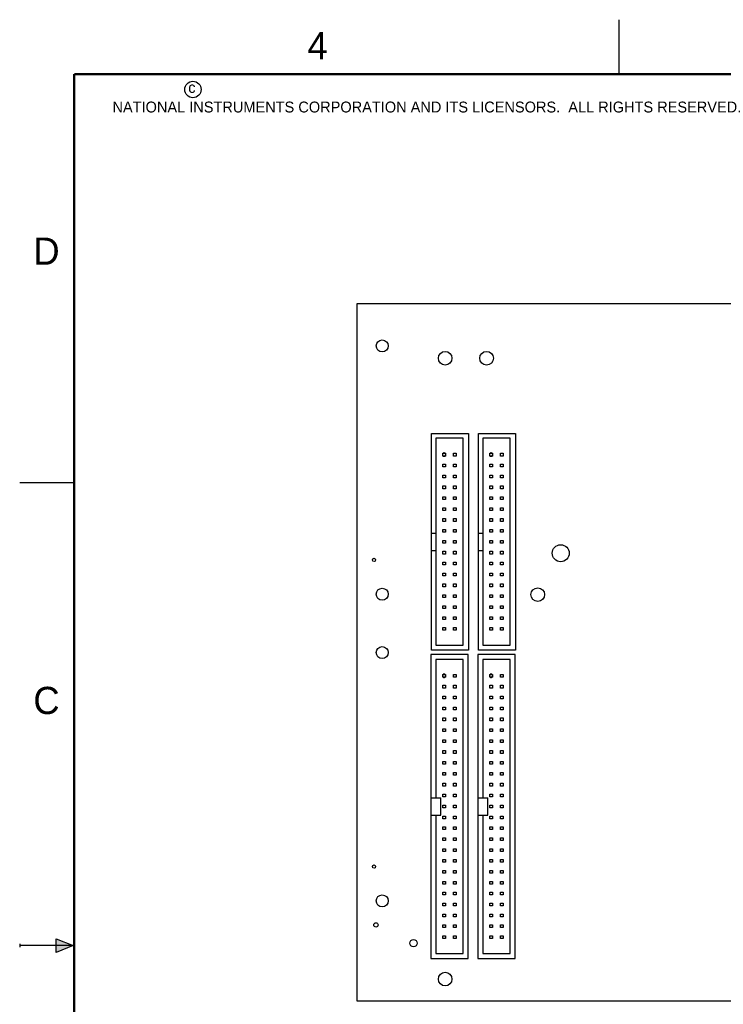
# Model space of a CAD drawing. Header units: inches. Extents: x 0 to 22, y 0 to 17.
# Tile 2 of 10: x 0 to 6.5, y 8 to 17. Entities that reach past the tile are written whole.
import ezdxf

# ---------------------------------------------------------------- set-up
doc = ezdxf.new("R2010")
doc.units = ezdxf.units.IN
doc.header["$LTSCALE"] = 1.21
doc.header["$MEASUREMENT"] = 0
doc.linetypes.add('HIDDEN', pattern=[0.2, 0.1, -0.1])
doc.layers.get('0').update_dxf_attribs({"linetype": 'CONTINUOUS'})
doc.layers.add('DEFAULT_2', color=8, linetype='HIDDEN')
doc.styles.add('TEXTSTYLE_2', font='txt')

msp = doc.modelspace()

# ---------------------------------------------------------------- hatches: boundary and pattern name
at = {"linetype": 'CONTINUOUS'}
msp.add_hatch(color=2, dxfattribs=at).paths.add_polyline_path([(0.3337, 8.5625), (0.49, 8.5), (0.3337, 8.4375)])

# ---------------------------------------------------------------- linework, layer by layer
at = {"color": 2, "linetype": 'CONTINUOUS'}
for p, q in [((5.5, 16.5), (5.5, 17)), ((0, 12.75), (0.5, 12.75)), ((0, 8.515), (0, 8.485)), ((0.49, 8.5), (0, 8.5)), ((0.3337, 8.4375), (0.3337, 8.5625)), ((0.3337, 8.5625), (0.49, 8.5)), ((0.49, 8.5), (0.3337, 8.4375))]:
    msp.add_line(p, q, dxfattribs=at)
at = {"color": 7, "linetype": 'CONTINUOUS'}
for p, q in [((3.0936, 14.3918), (3.0936, 7.9918)), ((10.0436, 14.3918), (3.0936, 14.3918)), ((3.7786, 11.2118), (3.7786, 13.2018)), ((3.7786, 13.2018), (4.1186, 13.2018)), ((4.1186, 13.2018), (4.1186, 11.2118)), ((4.2096, 11.2118), (4.2096, 13.2018)), ((4.2096, 13.2018), (4.5496, 13.2018)), ((4.5496, 13.2018), (4.5496, 11.2118)), ((3.8186, 13.1568), (3.8186, 11.2568)), ((4.0686, 13.1568), (3.8186, 13.1568)), ((4.0686, 11.2568), (4.0686, 13.1568)), ((4.2496, 13.1568), (4.2496, 11.2568)), ((4.4996, 13.1568), (4.2496, 13.1568)), ((4.4996, 11.2568), (4.4996, 13.1568)), ((3.8811, 12.9943), (3.8811, 13.0193)), ((3.8811, 13.0193), (3.9061, 13.0193)), ((3.9061, 13.0193), (3.9061, 12.9943)), ((3.9811, 12.9943), (3.9811, 13.0193)), ((3.9811, 13.0193), (4.0061, 13.0193)), ((4.0061, 13.0193), (4.0061, 12.9943)), ((4.3121, 12.9943), (4.3121, 13.0193)), ((4.3121, 13.0193), (4.3371, 13.0193)), ((4.3371, 13.0193), (4.3371, 12.9943)), ((4.4121, 12.9943), (4.4121, 13.0193)), ((4.4121, 13.0193), (4.4371, 13.0193)), ((4.4371, 13.0193), (4.4371, 12.9943)), ((3.9061, 12.9943), (3.8811, 12.9943)), ((4.0061, 12.9943), (3.9811, 12.9943)), ((4.3371, 12.9943), (4.3121, 12.9943)), ((4.4371, 12.9943), (4.4121, 12.9943)), ((3.8811, 12.8943), (3.8811, 12.9193)), ((3.8811, 12.9193), (3.9061, 12.9193)), ((3.9061, 12.8943), (3.8811, 12.8943)), ((3.9061, 12.9193), (3.9061, 12.8943)), ((3.9811, 12.8943), (3.9811, 12.9193)), ((3.9811, 12.9193), (4.0061, 12.9193)), ((4.0061, 12.8943), (3.9811, 12.8943)), ((4.0061, 12.9193), (4.0061, 12.8943)), ((4.3121, 12.8943), (4.3121, 12.9193)), ((4.3121, 12.9193), (4.3371, 12.9193)), ((4.3371, 12.8943), (4.3121, 12.8943)), ((4.3371, 12.9193), (4.3371, 12.8943)), ((4.4121, 12.8943), (4.4121, 12.9193)), ((4.4121, 12.9193), (4.4371, 12.9193)), ((4.4371, 12.8943), (4.4121, 12.8943)), ((4.4371, 12.9193), (4.4371, 12.8943)), ((3.8811, 12.7943), (3.8811, 12.8193)), ((3.8811, 12.8193), (3.9061, 12.8193)), ((3.9061, 12.7943), (3.8811, 12.7943)), ((3.9061, 12.8193), (3.9061, 12.7943)), ((3.9811, 12.7943), (3.9811, 12.8193)), ((3.9811, 12.8193), (4.0061, 12.8193)), ((4.0061, 12.7943), (3.9811, 12.7943)), ((4.0061, 12.8193), (4.0061, 12.7943)), ((4.3121, 12.7943), (4.3121, 12.8193)), ((4.3121, 12.8193), (4.3371, 12.8193)), ((4.3371, 12.7943), (4.3121, 12.7943)), ((4.3371, 12.8193), (4.3371, 12.7943)), ((4.4121, 12.7943), (4.4121, 12.8193)), ((4.4121, 12.8193), (4.4371, 12.8193)), ((4.4371, 12.7943), (4.4121, 12.7943)), ((4.4371, 12.8193), (4.4371, 12.7943)), ((3.8811, 12.6943), (3.8811, 12.7193)), ((3.8811, 12.7193), (3.9061, 12.7193)), ((3.9061, 12.6943), (3.8811, 12.6943)), ((3.9061, 12.7193), (3.9061, 12.6943)), ((3.9811, 12.6943), (3.9811, 12.7193)), ((3.9811, 12.7193), (4.0061, 12.7193)), ((4.0061, 12.6943), (3.9811, 12.6943)), ((4.0061, 12.7193), (4.0061, 12.6943)), ((4.3121, 12.6943), (4.3121, 12.7193)), ((4.3121, 12.7193), (4.3371, 12.7193)), ((4.3371, 12.6943), (4.3121, 12.6943)), ((4.3371, 12.7193), (4.3371, 12.6943)), ((4.4121, 12.6943), (4.4121, 12.7193)), ((4.4121, 12.7193), (4.4371, 12.7193)), ((4.4371, 12.6943), (4.4121, 12.6943)), ((4.4371, 12.7193), (4.4371, 12.6943)), ((3.8811, 12.5943), (3.8811, 12.6193)), ((3.8811, 12.6193), (3.9061, 12.6193)), ((3.9061, 12.5943), (3.8811, 12.5943)), ((3.9061, 12.6193), (3.9061, 12.5943)), ((3.9811, 12.5943), (3.9811, 12.6193)), ((3.9811, 12.6193), (4.0061, 12.6193)), ((4.0061, 12.5943), (3.9811, 12.5943)), ((4.0061, 12.6193), (4.0061, 12.5943)), ((4.3121, 12.5943), (4.3121, 12.6193)), ((4.3121, 12.6193), (4.3371, 12.6193)), ((4.3371, 12.5943), (4.3121, 12.5943)), ((4.3371, 12.6193), (4.3371, 12.5943)), ((4.4121, 12.5943), (4.4121, 12.6193)), ((4.4121, 12.6193), (4.4371, 12.6193)), ((4.4371, 12.5943), (4.4121, 12.5943)), ((4.4371, 12.6193), (4.4371, 12.5943)), ((3.8811, 12.4943), (3.8811, 12.5193)), ((3.8811, 12.5193), (3.9061, 12.5193)), ((3.9061, 12.4943), (3.8811, 12.4943)), ((3.9061, 12.5193), (3.9061, 12.4943)), ((3.9811, 12.4943), (3.9811, 12.5193)), ((3.9811, 12.5193), (4.0061, 12.5193)), ((4.0061, 12.4943), (3.9811, 12.4943)), ((4.0061, 12.5193), (4.0061, 12.4943)), ((4.3121, 12.4943), (4.3121, 12.5193)), ((4.3121, 12.5193), (4.3371, 12.5193)), ((4.3371, 12.4943), (4.3121, 12.4943)), ((4.3371, 12.5193), (4.3371, 12.4943)), ((4.4121, 12.4943), (4.4121, 12.5193)), ((4.4121, 12.5193), (4.4371, 12.5193)), ((4.4371, 12.4943), (4.4121, 12.4943)), ((4.4371, 12.5193), (4.4371, 12.4943)), ((3.8811, 12.3943), (3.8811, 12.4193)), ((3.8811, 12.4193), (3.9061, 12.4193)), ((3.9061, 12.3943), (3.8811, 12.3943)), ((3.9061, 12.4193), (3.9061, 12.3943)), ((3.9811, 12.3943), (3.9811, 12.4193)), ((3.9811, 12.4193), (4.0061, 12.4193)), ((4.0061, 12.3943), (3.9811, 12.3943)), ((4.0061, 12.4193), (4.0061, 12.3943)), ((4.3121, 12.3943), (4.3121, 12.4193)), ((4.3121, 12.4193), (4.3371, 12.4193)), ((4.3371, 12.3943), (4.3121, 12.3943)), ((4.3371, 12.4193), (4.3371, 12.3943)), ((4.4121, 12.3943), (4.4121, 12.4193)), ((4.4121, 12.4193), (4.4371, 12.4193)), ((4.4371, 12.3943), (4.4121, 12.3943)), ((4.4371, 12.4193), (4.4371, 12.3943)), ((3.8811, 12.2943), (3.8811, 12.3193)), ((3.8811, 12.3193), (3.9061, 12.3193)), ((3.9061, 12.2943), (3.8811, 12.2943)), ((3.9061, 12.3193), (3.9061, 12.2943)), ((3.9811, 12.2943), (3.9811, 12.3193)), ((3.9811, 12.3193), (4.0061, 12.3193)), ((4.0061, 12.2943), (3.9811, 12.2943)), ((4.0061, 12.3193), (4.0061, 12.2943)), ((4.3121, 12.2943), (4.3121, 12.3193)), ((4.3121, 12.3193), (4.3371, 12.3193)), ((4.3371, 12.2943), (4.3121, 12.2943)), ((4.3371, 12.3193), (4.3371, 12.2943)), ((4.4121, 12.2943), (4.4121, 12.3193)), ((4.4121, 12.3193), (4.4371, 12.3193)), ((4.4371, 12.2943), (4.4121, 12.2943)), ((4.4371, 12.3193), (4.4371, 12.2943)), ((3.7786, 12.2868), (3.8186, 12.2868)), ((3.8811, 12.1943), (3.8811, 12.2193)), ((3.8811, 12.2193), (3.9061, 12.2193)), ((3.9061, 12.2193), (3.9061, 12.1943)), ((3.9811, 12.1943), (3.9811, 12.2193)), ((3.9811, 12.2193), (4.0061, 12.2193)), ((4.0061, 12.2193), (4.0061, 12.1943)), ((4.2096, 12.2868), (4.2496, 12.2868)), ((4.3121, 12.1943), (4.3121, 12.2193)), ((4.3121, 12.2193), (4.3371, 12.2193)), ((4.3371, 12.2193), (4.3371, 12.1943)), ((4.4121, 12.1943), (4.4121, 12.2193)), ((4.4121, 12.2193), (4.4371, 12.2193)), ((4.4371, 12.2193), (4.4371, 12.1943)), ((3.7786, 12.1268), (3.8186, 12.1268)), ((3.9061, 12.1943), (3.8811, 12.1943)), ((3.8811, 12.0943), (3.8811, 12.1193)), ((3.8811, 12.1193), (3.9061, 12.1193)), ((3.9061, 12.1193), (3.9061, 12.0943)), ((4.0061, 12.1943), (3.9811, 12.1943)), ((3.9811, 12.0943), (3.9811, 12.1193)), ((3.9811, 12.1193), (4.0061, 12.1193)), ((4.0061, 12.1193), (4.0061, 12.0943)), ((4.2096, 12.1268), (4.2496, 12.1268)), ((4.3371, 12.1943), (4.3121, 12.1943)), ((4.3121, 12.0943), (4.3121, 12.1193)), ((4.3121, 12.1193), (4.3371, 12.1193)), ((4.3371, 12.1193), (4.3371, 12.0943)), ((4.4371, 12.1943), (4.4121, 12.1943)), ((4.4121, 12.0943), (4.4121, 12.1193)), ((4.4121, 12.1193), (4.4371, 12.1193)), ((4.4371, 12.1193), (4.4371, 12.0943)), ((3.9061, 12.0943), (3.8811, 12.0943)), ((4.0061, 12.0943), (3.9811, 12.0943)), ((4.3371, 12.0943), (4.3121, 12.0943)), ((4.4371, 12.0943), (4.4121, 12.0943)), ((3.8811, 11.9943), (3.8811, 12.0193)), ((3.8811, 12.0193), (3.9061, 12.0193)), ((3.9061, 11.9943), (3.8811, 11.9943)), ((3.9061, 12.0193), (3.9061, 11.9943)), ((3.9811, 11.9943), (3.9811, 12.0193)), ((3.9811, 12.0193), (4.0061, 12.0193)), ((4.0061, 11.9943), (3.9811, 11.9943)), ((4.0061, 12.0193), (4.0061, 11.9943)), ((4.3121, 11.9943), (4.3121, 12.0193)), ((4.3121, 12.0193), (4.3371, 12.0193)), ((4.3371, 11.9943), (4.3121, 11.9943)), ((4.3371, 12.0193), (4.3371, 11.9943)), ((4.4121, 11.9943), (4.4121, 12.0193)), ((4.4121, 12.0193), (4.4371, 12.0193)), ((4.4371, 11.9943), (4.4121, 11.9943)), ((4.4371, 12.0193), (4.4371, 11.9943)), ((3.8811, 11.8943), (3.8811, 11.9193)), ((3.8811, 11.9193), (3.9061, 11.9193)), ((3.9061, 11.8943), (3.8811, 11.8943)), ((3.9061, 11.9193), (3.9061, 11.8943)), ((3.9811, 11.8943), (3.9811, 11.9193)), ((3.9811, 11.9193), (4.0061, 11.9193)), ((4.0061, 11.8943), (3.9811, 11.8943)), ((4.0061, 11.9193), (4.0061, 11.8943)), ((4.3121, 11.8943), (4.3121, 11.9193)), ((4.3121, 11.9193), (4.3371, 11.9193)), ((4.3371, 11.8943), (4.3121, 11.8943)), ((4.3371, 11.9193), (4.3371, 11.8943)), ((4.4121, 11.8943), (4.4121, 11.9193)), ((4.4121, 11.9193), (4.4371, 11.9193)), ((4.4371, 11.8943), (4.4121, 11.8943)), ((4.4371, 11.9193), (4.4371, 11.8943)), ((3.8811, 11.7943), (3.8811, 11.8193)), ((3.8811, 11.8193), (3.9061, 11.8193)), ((3.9061, 11.7943), (3.8811, 11.7943)), ((3.9061, 11.8193), (3.9061, 11.7943)), ((3.9811, 11.7943), (3.9811, 11.8193)), ((3.9811, 11.8193), (4.0061, 11.8193)), ((4.0061, 11.7943), (3.9811, 11.7943)), ((4.0061, 11.8193), (4.0061, 11.7943)), ((4.3121, 11.7943), (4.3121, 11.8193)), ((4.3121, 11.8193), (4.3371, 11.8193)), ((4.3371, 11.7943), (4.3121, 11.7943)), ((4.3371, 11.8193), (4.3371, 11.7943)), ((4.4121, 11.7943), (4.4121, 11.8193)), ((4.4121, 11.8193), (4.4371, 11.8193)), ((4.4371, 11.7943), (4.4121, 11.7943)), ((4.4371, 11.8193), (4.4371, 11.7943)), ((3.8811, 11.6943), (3.8811, 11.7193)), ((3.8811, 11.7193), (3.9061, 11.7193)), ((3.9061, 11.6943), (3.8811, 11.6943)), ((3.9061, 11.7193), (3.9061, 11.6943)), ((3.9811, 11.6943), (3.9811, 11.7193)), ((3.9811, 11.7193), (4.0061, 11.7193)), ((4.0061, 11.6943), (3.9811, 11.6943)), ((4.0061, 11.7193), (4.0061, 11.6943)), ((4.3121, 11.6943), (4.3121, 11.7193)), ((4.3121, 11.7193), (4.3371, 11.7193)), ((4.3371, 11.6943), (4.3121, 11.6943)), ((4.3371, 11.7193), (4.3371, 11.6943)), ((4.4121, 11.6943), (4.4121, 11.7193)), ((4.4121, 11.7193), (4.4371, 11.7193)), ((4.4371, 11.6943), (4.4121, 11.6943)), ((4.4371, 11.7193), (4.4371, 11.6943)), ((3.8811, 11.5943), (3.8811, 11.6193)), ((3.8811, 11.6193), (3.9061, 11.6193)), ((3.9061, 11.5943), (3.8811, 11.5943)), ((3.9061, 11.6193), (3.9061, 11.5943)), ((3.9811, 11.5943), (3.9811, 11.6193)), ((3.9811, 11.6193), (4.0061, 11.6193)), ((4.0061, 11.5943), (3.9811, 11.5943)), ((4.0061, 11.6193), (4.0061, 11.5943)), ((4.3121, 11.5943), (4.3121, 11.6193)), ((4.3121, 11.6193), (4.3371, 11.6193)), ((4.3371, 11.5943), (4.3121, 11.5943)), ((4.3371, 11.6193), (4.3371, 11.5943)), ((4.4121, 11.5943), (4.4121, 11.6193)), ((4.4121, 11.6193), (4.4371, 11.6193)), ((4.4371, 11.5943), (4.4121, 11.5943)), ((4.4371, 11.6193), (4.4371, 11.5943)), ((3.8811, 11.4943), (3.8811, 11.5193)), ((3.8811, 11.5193), (3.9061, 11.5193)), ((3.9061, 11.4943), (3.8811, 11.4943)), ((3.9061, 11.5193), (3.9061, 11.4943)), ((3.9811, 11.4943), (3.9811, 11.5193)), ((3.9811, 11.5193), (4.0061, 11.5193)), ((4.0061, 11.4943), (3.9811, 11.4943)), ((4.0061, 11.5193), (4.0061, 11.4943)), ((4.3121, 11.4943), (4.3121, 11.5193)), ((4.3121, 11.5193), (4.3371, 11.5193)), ((4.3371, 11.4943), (4.3121, 11.4943)), ((4.3371, 11.5193), (4.3371, 11.4943)), ((4.4121, 11.4943), (4.4121, 11.5193)), ((4.4121, 11.5193), (4.4371, 11.5193)), ((4.4371, 11.4943), (4.4121, 11.4943)), ((4.4371, 11.5193), (4.4371, 11.4943)), ((3.8811, 11.3943), (3.8811, 11.4193)), ((3.8811, 11.4193), (3.9061, 11.4193)), ((3.9061, 11.3943), (3.8811, 11.3943)), ((3.9061, 11.4193), (3.9061, 11.3943)), ((3.9811, 11.3943), (3.9811, 11.4193)), ((3.9811, 11.4193), (4.0061, 11.4193)), ((4.0061, 11.3943), (3.9811, 11.3943)), ((4.0061, 11.4193), (4.0061, 11.3943)), ((4.3121, 11.3943), (4.3121, 11.4193)), ((4.3121, 11.4193), (4.3371, 11.4193)), ((4.3371, 11.3943), (4.3121, 11.3943)), ((4.3371, 11.4193), (4.3371, 11.3943)), ((4.4121, 11.3943), (4.4121, 11.4193)), ((4.4121, 11.4193), (4.4371, 11.4193)), ((4.4371, 11.3943), (4.4121, 11.3943)), ((4.4371, 11.4193), (4.4371, 11.3943)), ((4.1186, 11.2118), (3.7786, 11.2118)), ((3.8186, 11.2568), (4.0686, 11.2568)), ((4.5496, 11.2118), (4.2096, 11.2118)), ((4.2496, 11.2568), (4.4996, 11.2568)), ((3.7736, 11.1718), (3.7736, 8.3818)), ((4.1136, 11.1718), (3.7736, 11.1718)), ((3.8186, 11.1268), (3.8186, 9.8568)), ((4.0686, 11.1268), (3.8186, 11.1268)), ((4.0686, 8.4268), (4.0686, 11.1268)), ((4.1136, 8.3818), (4.1136, 11.1718)), ((4.2046, 11.1718), (4.2046, 8.3818)), ((4.5446, 11.1718), (4.2046, 11.1718)), ((4.2496, 11.1268), (4.2496, 9.8568)), ((4.4996, 11.1268), (4.2496, 11.1268)), ((4.4996, 8.4268), (4.4996, 11.1268)), ((4.5446, 8.3818), (4.5446, 11.1718)), ((3.8811, 10.9643), (3.8811, 10.9893)), ((3.8811, 10.9893), (3.9061, 10.9893)), ((3.9061, 10.9643), (3.8811, 10.9643)), ((3.9061, 10.9893), (3.9061, 10.9643)), ((3.9811, 10.9643), (3.9811, 10.9893)), ((3.9811, 10.9893), (4.0061, 10.9893)), ((4.0061, 10.9643), (3.9811, 10.9643)), ((4.0061, 10.9893), (4.0061, 10.9643)), ((4.3121, 10.9643), (4.3121, 10.9893)), ((4.3121, 10.9893), (4.3371, 10.9893)), ((4.3371, 10.9643), (4.3121, 10.9643)), ((4.3371, 10.9893), (4.3371, 10.9643)), ((4.4121, 10.9643), (4.4121, 10.9893)), ((4.4121, 10.9893), (4.4371, 10.9893)), ((4.4371, 10.9643), (4.4121, 10.9643)), ((4.4371, 10.9893), (4.4371, 10.9643)), ((3.8811, 10.8643), (3.8811, 10.8893)), ((3.8811, 10.8893), (3.9061, 10.8893)), ((3.9061, 10.8643), (3.8811, 10.8643)), ((3.9061, 10.8893), (3.9061, 10.8643)), ((3.9811, 10.8643), (3.9811, 10.8893)), ((3.9811, 10.8893), (4.0061, 10.8893)), ((4.0061, 10.8643), (3.9811, 10.8643)), ((4.0061, 10.8893), (4.0061, 10.8643)), ((4.3121, 10.8643), (4.3121, 10.8893)), ((4.3121, 10.8893), (4.3371, 10.8893)), ((4.3371, 10.8643), (4.3121, 10.8643)), ((4.3371, 10.8893), (4.3371, 10.8643)), ((4.4121, 10.8643), (4.4121, 10.8893)), ((4.4121, 10.8893), (4.4371, 10.8893)), ((4.4371, 10.8643), (4.4121, 10.8643)), ((4.4371, 10.8893), (4.4371, 10.8643)), ((3.8811, 10.7643), (3.8811, 10.7893)), ((3.8811, 10.7893), (3.9061, 10.7893)), ((3.9061, 10.7643), (3.8811, 10.7643)), ((3.9061, 10.7893), (3.9061, 10.7643)), ((3.9811, 10.7643), (3.9811, 10.7893)), ((3.9811, 10.7893), (4.0061, 10.7893)), ((4.0061, 10.7643), (3.9811, 10.7643)), ((4.0061, 10.7893), (4.0061, 10.7643)), ((4.3121, 10.7643), (4.3121, 10.7893)), ((4.3121, 10.7893), (4.3371, 10.7893)), ((4.3371, 10.7643), (4.3121, 10.7643)), ((4.3371, 10.7893), (4.3371, 10.7643)), ((4.4121, 10.7643), (4.4121, 10.7893)), ((4.4121, 10.7893), (4.4371, 10.7893)), ((4.4371, 10.7643), (4.4121, 10.7643)), ((4.4371, 10.7893), (4.4371, 10.7643)), ((3.8811, 10.6643), (3.8811, 10.6893)), ((3.8811, 10.6893), (3.9061, 10.6893)), ((3.9061, 10.6893), (3.9061, 10.6643)), ((3.9811, 10.6643), (3.9811, 10.6893)), ((3.9811, 10.6893), (4.0061, 10.6893)), ((4.0061, 10.6893), (4.0061, 10.6643)), ((4.3121, 10.6643), (4.3121, 10.6893)), ((4.3121, 10.6893), (4.3371, 10.6893)), ((4.3371, 10.6893), (4.3371, 10.6643)), ((4.4121, 10.6643), (4.4121, 10.6893)), ((4.4121, 10.6893), (4.4371, 10.6893)), ((4.4371, 10.6893), (4.4371, 10.6643)), ((3.9061, 10.6643), (3.8811, 10.6643)), ((3.8811, 10.5643), (3.8811, 10.5893)), ((3.8811, 10.5893), (3.9061, 10.5893)), ((3.9061, 10.5893), (3.9061, 10.5643)), ((4.0061, 10.6643), (3.9811, 10.6643)), ((3.9811, 10.5643), (3.9811, 10.5893)), ((3.9811, 10.5893), (4.0061, 10.5893)), ((4.0061, 10.5893), (4.0061, 10.5643)), ((4.3371, 10.6643), (4.3121, 10.6643)), ((4.3121, 10.5643), (4.3121, 10.5893)), ((4.3121, 10.5893), (4.3371, 10.5893)), ((4.3371, 10.5893), (4.3371, 10.5643)), ((4.4371, 10.6643), (4.4121, 10.6643)), ((4.4121, 10.5643), (4.4121, 10.5893)), ((4.4121, 10.5893), (4.4371, 10.5893)), ((4.4371, 10.5893), (4.4371, 10.5643)), ((3.9061, 10.5643), (3.8811, 10.5643)), ((3.8811, 10.4643), (3.8811, 10.4893)), ((3.8811, 10.4893), (3.9061, 10.4893)), ((3.9061, 10.4893), (3.9061, 10.4643)), ((4.0061, 10.5643), (3.9811, 10.5643)), ((3.9811, 10.4643), (3.9811, 10.4893)), ((3.9811, 10.4893), (4.0061, 10.4893)), ((4.0061, 10.4893), (4.0061, 10.4643)), ((4.3371, 10.5643), (4.3121, 10.5643)), ((4.3121, 10.4643), (4.3121, 10.4893)), ((4.3121, 10.4893), (4.3371, 10.4893)), ((4.3371, 10.4893), (4.3371, 10.4643)), ((4.4371, 10.5643), (4.4121, 10.5643)), ((4.4121, 10.4643), (4.4121, 10.4893)), ((4.4121, 10.4893), (4.4371, 10.4893)), ((4.4371, 10.4893), (4.4371, 10.4643)), ((3.9061, 10.4643), (3.8811, 10.4643)), ((4.0061, 10.4643), (3.9811, 10.4643)), ((4.3371, 10.4643), (4.3121, 10.4643)), ((4.4371, 10.4643), (4.4121, 10.4643)), ((3.8811, 10.3643), (3.8811, 10.3893)), ((3.8811, 10.3893), (3.9061, 10.3893)), ((3.9061, 10.3643), (3.8811, 10.3643)), ((3.9061, 10.3893), (3.9061, 10.3643)), ((3.9811, 10.3643), (3.9811, 10.3893)), ((3.9811, 10.3893), (4.0061, 10.3893)), ((4.0061, 10.3643), (3.9811, 10.3643)), ((4.0061, 10.3893), (4.0061, 10.3643)), ((4.3121, 10.3643), (4.3121, 10.3893)), ((4.3121, 10.3893), (4.3371, 10.3893)), ((4.3371, 10.3643), (4.3121, 10.3643)), ((4.3371, 10.3893), (4.3371, 10.3643)), ((4.4121, 10.3643), (4.4121, 10.3893)), ((4.4121, 10.3893), (4.4371, 10.3893)), ((4.4371, 10.3643), (4.4121, 10.3643)), ((4.4371, 10.3893), (4.4371, 10.3643)), ((3.8811, 10.2643), (3.8811, 10.2893)), ((3.8811, 10.2893), (3.9061, 10.2893)), ((3.9061, 10.2643), (3.8811, 10.2643)), ((3.9061, 10.2893), (3.9061, 10.2643)), ((3.9811, 10.2643), (3.9811, 10.2893)), ((3.9811, 10.2893), (4.0061, 10.2893)), ((4.0061, 10.2643), (3.9811, 10.2643)), ((4.0061, 10.2893), (4.0061, 10.2643)), ((4.3121, 10.2643), (4.3121, 10.2893)), ((4.3121, 10.2893), (4.3371, 10.2893)), ((4.3371, 10.2643), (4.3121, 10.2643)), ((4.3371, 10.2893), (4.3371, 10.2643)), ((4.4121, 10.2643), (4.4121, 10.2893)), ((4.4121, 10.2893), (4.4371, 10.2893)), ((4.4371, 10.2643), (4.4121, 10.2643)), ((4.4371, 10.2893), (4.4371, 10.2643)), ((3.8811, 10.1643), (3.8811, 10.1893)), ((3.8811, 10.1893), (3.9061, 10.1893)), ((3.9061, 10.1643), (3.8811, 10.1643)), ((3.9061, 10.1893), (3.9061, 10.1643)), ((3.9811, 10.1643), (3.9811, 10.1893)), ((3.9811, 10.1893), (4.0061, 10.1893)), ((4.0061, 10.1643), (3.9811, 10.1643)), ((4.0061, 10.1893), (4.0061, 10.1643)), ((4.3121, 10.1643), (4.3121, 10.1893)), ((4.3121, 10.1893), (4.3371, 10.1893)), ((4.3371, 10.1643), (4.3121, 10.1643)), ((4.3371, 10.1893), (4.3371, 10.1643)), ((4.4121, 10.1643), (4.4121, 10.1893)), ((4.4121, 10.1893), (4.4371, 10.1893)), ((4.4371, 10.1643), (4.4121, 10.1643)), ((4.4371, 10.1893), (4.4371, 10.1643)), ((3.8811, 10.0643), (3.8811, 10.0893)), ((3.8811, 10.0893), (3.9061, 10.0893)), ((3.9061, 10.0643), (3.8811, 10.0643)), ((3.9061, 10.0893), (3.9061, 10.0643)), ((3.9811, 10.0643), (3.9811, 10.0893)), ((3.9811, 10.0893), (4.0061, 10.0893)), ((4.0061, 10.0643), (3.9811, 10.0643)), ((4.0061, 10.0893), (4.0061, 10.0643)), ((4.3121, 10.0643), (4.3121, 10.0893)), ((4.3121, 10.0893), (4.3371, 10.0893)), ((4.3371, 10.0643), (4.3121, 10.0643)), ((4.3371, 10.0893), (4.3371, 10.0643)), ((4.4121, 10.0643), (4.4121, 10.0893)), ((4.4121, 10.0893), (4.4371, 10.0893)), ((4.4371, 10.0643), (4.4121, 10.0643)), ((4.4371, 10.0893), (4.4371, 10.0643)), ((3.8811, 9.9643), (3.8811, 9.9893)), ((3.8811, 9.9893), (3.9061, 9.9893)), ((3.9061, 9.9643), (3.8811, 9.9643)), ((3.9061, 9.9893), (3.9061, 9.9643)), ((3.9811, 9.9643), (3.9811, 9.9893)), ((3.9811, 9.9893), (4.0061, 9.9893)), ((4.0061, 9.9643), (3.9811, 9.9643)), ((4.0061, 9.9893), (4.0061, 9.9643)), ((4.3121, 9.9643), (4.3121, 9.9893)), ((4.3121, 9.9893), (4.3371, 9.9893)), ((4.3371, 9.9643), (4.3121, 9.9643)), ((4.3371, 9.9893), (4.3371, 9.9643)), ((4.4121, 9.9643), (4.4121, 9.9893)), ((4.4121, 9.9893), (4.4371, 9.9893)), ((4.4371, 9.9643), (4.4121, 9.9643)), ((4.4371, 9.9893), (4.4371, 9.9643)), ((3.7736, 9.8568), (3.8636, 9.8568)), ((3.8636, 9.6968), (3.8636, 9.8568)), ((3.8811, 9.8643), (3.8811, 9.8893)), ((3.8811, 9.8893), (3.9061, 9.8893)), ((3.9061, 9.8643), (3.8811, 9.8643)), ((3.9061, 9.8893), (3.9061, 9.8643)), ((3.9811, 9.8643), (3.9811, 9.8893)), ((3.9811, 9.8893), (4.0061, 9.8893)), ((4.0061, 9.8643), (3.9811, 9.8643)), ((4.0061, 9.8893), (4.0061, 9.8643)), ((4.2046, 9.8568), (4.2946, 9.8568)), ((4.2946, 9.6968), (4.2946, 9.8568)), ((4.3121, 9.8643), (4.3121, 9.8893)), ((4.3121, 9.8893), (4.3371, 9.8893)), ((4.3371, 9.8643), (4.3121, 9.8643)), ((4.3371, 9.8893), (4.3371, 9.8643)), ((4.4121, 9.8643), (4.4121, 9.8893)), ((4.4121, 9.8893), (4.4371, 9.8893)), ((4.4371, 9.8643), (4.4121, 9.8643)), ((4.4371, 9.8893), (4.4371, 9.8643)), ((3.8811, 9.7643), (3.8811, 9.7893)), ((3.8811, 9.7893), (3.9061, 9.7893)), ((3.9061, 9.7643), (3.8811, 9.7643)), ((3.9061, 9.7893), (3.9061, 9.7643)), ((3.9811, 9.7643), (3.9811, 9.7893)), ((3.9811, 9.7893), (4.0061, 9.7893)), ((4.0061, 9.7643), (3.9811, 9.7643)), ((4.0061, 9.7893), (4.0061, 9.7643)), ((4.3121, 9.7643), (4.3121, 9.7893)), ((4.3121, 9.7893), (4.3371, 9.7893)), ((4.3371, 9.7643), (4.3121, 9.7643)), ((4.3371, 9.7893), (4.3371, 9.7643)), ((4.4121, 9.7643), (4.4121, 9.7893)), ((4.4121, 9.7893), (4.4371, 9.7893)), ((4.4371, 9.7643), (4.4121, 9.7643)), ((4.4371, 9.7893), (4.4371, 9.7643)), ((3.7736, 9.6968), (3.8636, 9.6968)), ((3.8186, 9.6968), (3.8186, 8.4268)), ((3.8811, 9.6643), (3.8811, 9.6893)), ((3.8811, 9.6893), (3.9061, 9.6893)), ((3.9061, 9.6893), (3.9061, 9.6643)), ((3.9811, 9.6643), (3.9811, 9.6893)), ((3.9811, 9.6893), (4.0061, 9.6893)), ((4.0061, 9.6893), (4.0061, 9.6643)), ((4.2046, 9.6968), (4.2946, 9.6968)), ((4.2496, 9.6968), (4.2496, 8.4268)), ((4.3121, 9.6643), (4.3121, 9.6893)), ((4.3121, 9.6893), (4.3371, 9.6893)), ((4.3371, 9.6893), (4.3371, 9.6643)), ((4.4121, 9.6643), (4.4121, 9.6893)), ((4.4121, 9.6893), (4.4371, 9.6893)), ((4.4371, 9.6893), (4.4371, 9.6643)), ((3.9061, 9.6643), (3.8811, 9.6643)), ((3.8811, 9.5643), (3.8811, 9.5893)), ((3.8811, 9.5893), (3.9061, 9.5893)), ((3.9061, 9.5893), (3.9061, 9.5643)), ((4.0061, 9.6643), (3.9811, 9.6643)), ((3.9811, 9.5643), (3.9811, 9.5893)), ((3.9811, 9.5893), (4.0061, 9.5893)), ((4.0061, 9.5893), (4.0061, 9.5643)), ((4.3371, 9.6643), (4.3121, 9.6643)), ((4.3121, 9.5643), (4.3121, 9.5893)), ((4.3121, 9.5893), (4.3371, 9.5893)), ((4.3371, 9.5893), (4.3371, 9.5643)), ((4.4371, 9.6643), (4.4121, 9.6643)), ((4.4121, 9.5643), (4.4121, 9.5893)), ((4.4121, 9.5893), (4.4371, 9.5893)), ((4.4371, 9.5893), (4.4371, 9.5643)), ((3.9061, 9.5643), (3.8811, 9.5643)), ((4.0061, 9.5643), (3.9811, 9.5643)), ((4.3371, 9.5643), (4.3121, 9.5643)), ((4.4371, 9.5643), (4.4121, 9.5643)), ((3.8811, 9.4643), (3.8811, 9.4893)), ((3.8811, 9.4893), (3.9061, 9.4893)), ((3.9061, 9.4643), (3.8811, 9.4643)), ((3.9061, 9.4893), (3.9061, 9.4643)), ((3.9811, 9.4643), (3.9811, 9.4893)), ((3.9811, 9.4893), (4.0061, 9.4893)), ((4.0061, 9.4643), (3.9811, 9.4643)), ((4.0061, 9.4893), (4.0061, 9.4643)), ((4.3121, 9.4643), (4.3121, 9.4893)), ((4.3121, 9.4893), (4.3371, 9.4893)), ((4.3371, 9.4643), (4.3121, 9.4643)), ((4.3371, 9.4893), (4.3371, 9.4643)), ((4.4121, 9.4643), (4.4121, 9.4893)), ((4.4121, 9.4893), (4.4371, 9.4893)), ((4.4371, 9.4643), (4.4121, 9.4643)), ((4.4371, 9.4893), (4.4371, 9.4643)), ((3.8811, 9.3643), (3.8811, 9.3893)), ((3.8811, 9.3893), (3.9061, 9.3893)), ((3.9061, 9.3643), (3.8811, 9.3643)), ((3.9061, 9.3893), (3.9061, 9.3643)), ((3.9811, 9.3643), (3.9811, 9.3893)), ((3.9811, 9.3893), (4.0061, 9.3893)), ((4.0061, 9.3643), (3.9811, 9.3643)), ((4.0061, 9.3893), (4.0061, 9.3643)), ((4.3121, 9.3643), (4.3121, 9.3893)), ((4.3121, 9.3893), (4.3371, 9.3893)), ((4.3371, 9.3643), (4.3121, 9.3643)), ((4.3371, 9.3893), (4.3371, 9.3643)), ((4.4121, 9.3643), (4.4121, 9.3893)), ((4.4121, 9.3893), (4.4371, 9.3893)), ((4.4371, 9.3643), (4.4121, 9.3643)), ((4.4371, 9.3893), (4.4371, 9.3643)), ((3.8811, 9.2643), (3.8811, 9.2893)), ((3.8811, 9.2893), (3.9061, 9.2893)), ((3.9061, 9.2643), (3.8811, 9.2643)), ((3.9061, 9.2893), (3.9061, 9.2643)), ((3.9811, 9.2643), (3.9811, 9.2893)), ((3.9811, 9.2893), (4.0061, 9.2893)), ((4.0061, 9.2643), (3.9811, 9.2643)), ((4.0061, 9.2893), (4.0061, 9.2643)), ((4.3121, 9.2643), (4.3121, 9.2893)), ((4.3121, 9.2893), (4.3371, 9.2893)), ((4.3371, 9.2643), (4.3121, 9.2643)), ((4.3371, 9.2893), (4.3371, 9.2643)), ((4.4121, 9.2643), (4.4121, 9.2893)), ((4.4121, 9.2893), (4.4371, 9.2893)), ((4.4371, 9.2643), (4.4121, 9.2643)), ((4.4371, 9.2893), (4.4371, 9.2643)), ((3.8811, 9.1643), (3.8811, 9.1893)), ((3.8811, 9.1893), (3.9061, 9.1893)), ((3.9061, 9.1643), (3.8811, 9.1643)), ((3.9061, 9.1893), (3.9061, 9.1643)), ((3.9811, 9.1643), (3.9811, 9.1893)), ((3.9811, 9.1893), (4.0061, 9.1893)), ((4.0061, 9.1643), (3.9811, 9.1643)), ((4.0061, 9.1893), (4.0061, 9.1643)), ((4.3121, 9.1643), (4.3121, 9.1893)), ((4.3121, 9.1893), (4.3371, 9.1893)), ((4.3371, 9.1643), (4.3121, 9.1643)), ((4.3371, 9.1893), (4.3371, 9.1643)), ((4.4121, 9.1643), (4.4121, 9.1893)), ((4.4121, 9.1893), (4.4371, 9.1893)), ((4.4371, 9.1643), (4.4121, 9.1643)), ((4.4371, 9.1893), (4.4371, 9.1643)), ((3.8811, 9.0643), (3.8811, 9.0893)), ((3.8811, 9.0893), (3.9061, 9.0893)), ((3.9061, 9.0643), (3.8811, 9.0643)), ((3.9061, 9.0893), (3.9061, 9.0643)), ((3.9811, 9.0643), (3.9811, 9.0893)), ((3.9811, 9.0893), (4.0061, 9.0893)), ((4.0061, 9.0643), (3.9811, 9.0643)), ((4.0061, 9.0893), (4.0061, 9.0643)), ((4.3121, 9.0643), (4.3121, 9.0893)), ((4.3121, 9.0893), (4.3371, 9.0893)), ((4.3371, 9.0643), (4.3121, 9.0643)), ((4.3371, 9.0893), (4.3371, 9.0643)), ((4.4121, 9.0643), (4.4121, 9.0893)), ((4.4121, 9.0893), (4.4371, 9.0893)), ((4.4371, 9.0643), (4.4121, 9.0643)), ((4.4371, 9.0893), (4.4371, 9.0643)), ((3.8811, 8.9643), (3.8811, 8.9893)), ((3.8811, 8.9893), (3.9061, 8.9893)), ((3.9061, 8.9643), (3.8811, 8.9643)), ((3.9061, 8.9893), (3.9061, 8.9643)), ((3.9811, 8.9643), (3.9811, 8.9893)), ((3.9811, 8.9893), (4.0061, 8.9893)), ((4.0061, 8.9643), (3.9811, 8.9643)), ((4.0061, 8.9893), (4.0061, 8.9643)), ((4.3121, 8.9643), (4.3121, 8.9893)), ((4.3121, 8.9893), (4.3371, 8.9893)), ((4.3371, 8.9643), (4.3121, 8.9643)), ((4.3371, 8.9893), (4.3371, 8.9643)), ((4.4121, 8.9643), (4.4121, 8.9893)), ((4.4121, 8.9893), (4.4371, 8.9893)), ((4.4371, 8.9643), (4.4121, 8.9643)), ((4.4371, 8.9893), (4.4371, 8.9643)), ((3.8811, 8.8643), (3.8811, 8.8893)), ((3.8811, 8.8893), (3.9061, 8.8893)), ((3.9061, 8.8643), (3.8811, 8.8643)), ((3.9061, 8.8893), (3.9061, 8.8643)), ((3.9811, 8.8643), (3.9811, 8.8893)), ((3.9811, 8.8893), (4.0061, 8.8893)), ((4.0061, 8.8643), (3.9811, 8.8643)), ((4.0061, 8.8893), (4.0061, 8.8643)), ((4.3121, 8.8643), (4.3121, 8.8893)), ((4.3121, 8.8893), (4.3371, 8.8893)), ((4.3371, 8.8643), (4.3121, 8.8643)), ((4.3371, 8.8893), (4.3371, 8.8643)), ((4.4121, 8.8643), (4.4121, 8.8893)), ((4.4121, 8.8893), (4.4371, 8.8893)), ((4.4371, 8.8643), (4.4121, 8.8643)), ((4.4371, 8.8893), (4.4371, 8.8643)), ((3.8811, 8.7643), (3.8811, 8.7893)), ((3.8811, 8.7893), (3.9061, 8.7893)), ((3.9061, 8.7893), (3.9061, 8.7643)), ((3.9811, 8.7643), (3.9811, 8.7893)), ((3.9811, 8.7893), (4.0061, 8.7893)), ((4.0061, 8.7893), (4.0061, 8.7643)), ((4.3121, 8.7643), (4.3121, 8.7893)), ((4.3121, 8.7893), (4.3371, 8.7893)), ((4.3371, 8.7893), (4.3371, 8.7643)), ((4.4121, 8.7643), (4.4121, 8.7893)), ((4.4121, 8.7893), (4.4371, 8.7893)), ((4.4371, 8.7893), (4.4371, 8.7643)), ((3.9061, 8.7643), (3.8811, 8.7643)), ((3.8811, 8.6643), (3.8811, 8.6893)), ((3.8811, 8.6893), (3.9061, 8.6893)), ((3.9061, 8.6893), (3.9061, 8.6643)), ((4.0061, 8.7643), (3.9811, 8.7643)), ((3.9811, 8.6643), (3.9811, 8.6893)), ((3.9811, 8.6893), (4.0061, 8.6893)), ((4.0061, 8.6893), (4.0061, 8.6643)), ((4.3371, 8.7643), (4.3121, 8.7643)), ((4.3121, 8.6643), (4.3121, 8.6893)), ((4.3121, 8.6893), (4.3371, 8.6893)), ((4.3371, 8.6893), (4.3371, 8.6643)), ((4.4371, 8.7643), (4.4121, 8.7643)), ((4.4121, 8.6643), (4.4121, 8.6893)), ((4.4121, 8.6893), (4.4371, 8.6893)), ((4.4371, 8.6893), (4.4371, 8.6643)), ((3.9061, 8.6643), (3.8811, 8.6643)), ((3.8811, 8.5643), (3.8811, 8.5893)), ((3.8811, 8.5893), (3.9061, 8.5893)), ((3.9061, 8.5893), (3.9061, 8.5643)), ((4.0061, 8.6643), (3.9811, 8.6643)), ((3.9811, 8.5643), (3.9811, 8.5893)), ((3.9811, 8.5893), (4.0061, 8.5893)), ((4.0061, 8.5893), (4.0061, 8.5643)), ((4.3371, 8.6643), (4.3121, 8.6643)), ((4.3121, 8.5893), (4.3371, 8.5893)), ((4.3121, 8.5643), (4.3121, 8.5893)), ((4.3371, 8.5893), (4.3371, 8.5643)), ((4.4371, 8.6643), (4.4121, 8.6643)), ((4.4121, 8.5893), (4.4371, 8.5893)), ((4.4121, 8.5643), (4.4121, 8.5893)), ((4.4371, 8.5893), (4.4371, 8.5643)), ((3.9061, 8.5643), (3.8811, 8.5643)), ((4.0061, 8.5643), (3.9811, 8.5643)), ((4.3371, 8.5643), (4.3121, 8.5643)), ((4.4371, 8.5643), (4.4121, 8.5643)), ((3.8186, 8.4268), (4.0686, 8.4268)), ((4.2496, 8.4268), (4.4996, 8.4268)), ((3.7736, 8.3818), (4.1136, 8.3818)), ((4.2046, 8.3818), (4.5446, 8.3818)), ((3.0936, 7.9918), (10.0436, 7.9918))]:
    msp.add_line(p, q, dxfattribs=at)
at = {"color": 7, "linetype": 'CONTINUOUS', "const_width": 0.02}
for points in [[(0.5, 16.5), (0.5, 0.5)], [(21.5, 16.5), (0.5, 16.5)]]:
    msp.add_lwpolyline(points, dxfattribs=at)
at = {"color": 2, "linetype": 'CONTINUOUS'}
msp.add_circle((1.5893, 16.359), 0.0754, dxfattribs=at)
at = {"color": 7, "linetype": 'CONTINUOUS'}
for centre, radius in [((3.326, 14.0051), 0.055), ((3.9036, 13.8918), 0.0625), ((4.2836, 13.8918), 0.0625), ((4.9636, 12.1018), 0.078), ((3.251, 12.0404), 0.015), ((3.326, 11.7256), 0.055), ((4.7536, 11.7218), 0.0625), ((3.326, 11.1894), 0.055), ((3.251, 9.2246), 0.015), ((3.326, 8.9099), 0.055), ((3.2686, 8.6888), 0.02), ((3.6131, 8.5218), 0.0335), ((3.9036, 8.1918), 0.0625)]:
    msp.add_circle(centre, radius, dxfattribs=at)
at = {"layer": 'DEFAULT_2', "color": 8, "linetype": 'HIDDEN'}
for centre, start, end in [((3.8936, 13.0068), 53.75068, 126.24932), ((4.3246, 13.0068), 53.75068, 126.24932), ((3.8936, 13.0068), 143.75068, 216.24932), ((3.8936, 13.0068), 233.75068, 306.24932), ((3.8936, 13.0068), 323.75068, 36.24932), ((4.3246, 13.0068), 143.75068, 216.24932), ((4.3246, 13.0068), 233.75068, 306.24932), ((4.3246, 13.0068), 323.75068, 36.24932), ((3.8936, 10.9768), 143.75068, 216.24932), ((3.8936, 10.9768), 53.75068, 126.24932), ((3.8936, 10.9768), 233.75068, 306.24932), ((3.8936, 10.9768), 323.75068, 36.24932), ((4.3246, 10.9768), 143.75068, 216.24932), ((4.3246, 10.9768), 53.75068, 126.24932), ((4.3246, 10.9768), 233.75068, 306.24932), ((4.3246, 10.9768), 323.75068, 36.24932)]:
    msp.add_arc(centre, 0.0155, start, end, dxfattribs=at)

# ---------------------------------------------------------------- texts
at = {"color": 2, "linetype": 'CONTINUOUS', "attachment_point": 1, "line_spacing_factor": 0.9, "style": 'TEXTSTYLE_2'}
for s, insert, char_height, width in [('4', (2.64, 16.8869), 0.25, 0.25), ('c', (1.5463, 16.428), 0.1, 0.1), ('NATIONAL INSTRUMENTS CORPORATION AND ITS LICENSORS.  ALL RIGHTS RESERVED.', (0.851, 16.2482), 0.1, 7.3), ('D', (0.125, 15), 0.25, 0.25), ('C', (0.125, 10.875), 0.25, 0.25)]:
    msp.add_mtext(s, dxfattribs=dict(at, insert=insert, char_height=char_height, width=width))

doc.saveas('drawing.dxf')
